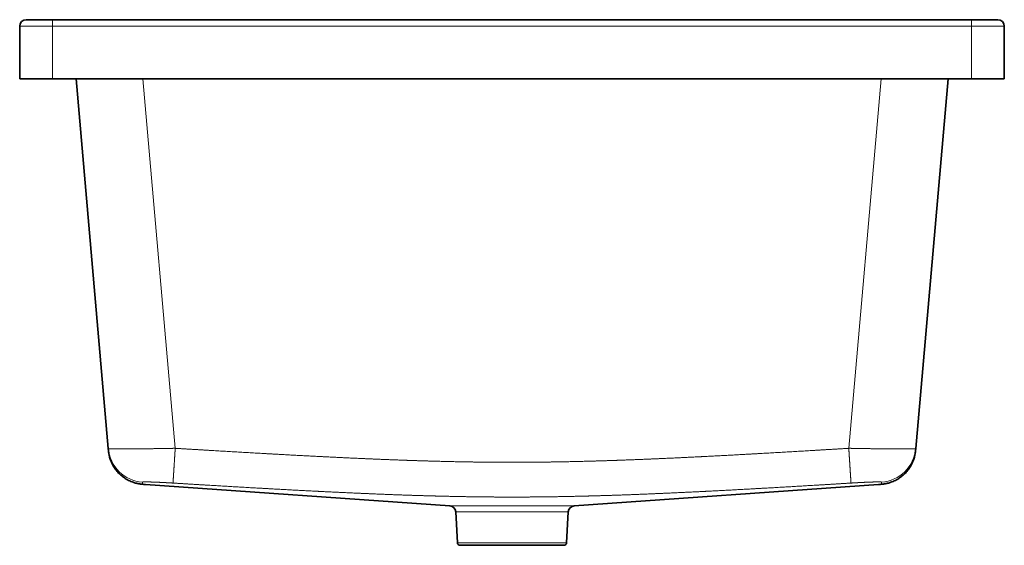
# Model space of a CAD drawing. Extents: x 34 to 383, y 7 to 271.
# Tile 2 of 3: x 34 to 184, y 191 to 271. Entities that reach past the tile are written whole.
import ezdxf

# ---------------------------------------------------------------- set-up
doc = ezdxf.new("R2010")
doc.units = 0
doc.layers.get('0').update_dxf_attribs({"lineweight": 13})

# ---------------------------------------------------------------- blocks, each defined once
blk = doc.blocks.new('BLOCK13')
at = {"color": 7, "lineweight": 35, "ltscale": 0.5}
for p, q in [((-370, 0), (-350, 0)), ((370, 0), (350, 0))]:
    blk.add_line(p, q, dxfattribs=at)
at = {"color": 7, "lineweight": 35}
for p, q in [((-350, 0), (0, 0)), ((350, 0), (0, 0)), ((-375, -45), (-375, -5)), ((375, -45), (375, -5)), ((-350, -45), (-375, -45)), ((0, -45), (-350, -45)), ((0, -45), (350, -45)), ((350, -45), (375, -45)), ((-307.49, -326.39), (-332.11, -45)), ((307.49, -326.39), (332.11, -45)), ((-279.25, -353.71), (-47.47, -369.92)), ((279.25, -353.71), (47.47, -369.92)), ((-42.83, -374.65), (-41.6, -398.1)), ((42.83, -374.65), (41.6, -398.1)), ((0, -400), (-39.6, -400)), ((0, -400), (39.6, -400))]:
    blk.add_line(p, q, dxfattribs=at)
at = {"color": 7, "lineweight": 13, "ltscale": 0.125}
for p, q in [((-350, 0), (-350, -5)), ((350, 0), (350, -5))]:
    blk.add_line(p, q, dxfattribs=at)
at = {"color": 7, "lineweight": 13}
for p, q in [((-375, -5), (-350, -5)), ((-350, -5), (0, -5)), ((-350, -45), (-350, -5)), ((350, -5), (0, -5)), ((350, -45), (350, -5)), ((375, -5), (350, -5)), ((-256.54, -326.17), (-281.14, -45)), ((256.54, -326.17), (281.14, -45)), ((-47.47, -369.92), (0, -369.92)), ((-42.83, -374.65), (0, -374.65)), ((47.47, -369.92), (0, -369.92)), ((42.83, -374.65), (0, -374.65)), ((0, -398.1), (-41.6, -398.1)), ((0, -398.1), (41.6, -398.1))]:
    blk.add_line(p, q, dxfattribs=at)
at = {"color": 7, "lineweight": 35, "ltscale": 0.041384}
for p, q in [((-307.49, -326.39), (-307.34, -328.04)), ((307.49, -326.39), (307.34, -328.04))]:
    blk.add_line(p, q, dxfattribs=at)
at = {"color": 7, "lineweight": 35}
for centre, radius, start, end in [((-370, -5), 5, 90, 180), ((370, -5), 5, 0, 90), ((-47.82, -374.91), 5, 3.00003, 86.00002), ((47.82, -374.91), 5, 93.99998, 176.99997), ((-39.6, -398), 2, 183.00001, 270), ((39.6, -398), 2, 270, 356.99999)]:
    blk.add_arc(centre, radius, start, end, dxfattribs=at)
at = {"color": 7, "lineweight": 13}
for centre, radius, start, end in [((-279.6, -323.95), 27.99, 185.01001, 266.3318), ((-279.45, -325.6), 28, 185.00022, 266.0071), ((279.6, -323.95), 27.99, 273.6682, 354.98999), ((279.45, -325.6), 28, 273.9929, 354.99978), ((-392.54, -352.28), 111.15, 359.35761, 0.2077), ((392.54, -352.28), 111.15, 179.7923, 180.64239)]:
    blk.add_arc(centre, radius, start, end, dxfattribs=at)
for points, knots in [([(-307.49, -326.39), (-307.48, -326.44), (-307.23, -326.49), (-306.71, -326.53), (-304.72, -326.62), (-301.36, -326.67), (-298.86, -326.68), (-292.16, -326.67), (-284.43, -326.61), (-279.72, -326.55), (-272.21, -326.45), (-264.6, -326.32), (-261.91, -326.27), (-259.22, -326.22), (-256.54, -326.17)], [0, 0, 0, 0, 0, 0, 13.255647, 13.255647, 13.255647, 35.509967, 35.509967, 35.509967, 68.474917, 68.474917, 68.474917, 86.392307, 86.392307, 86.392307, 86.392307, 86.392307, 86.392307]), ([(-256.54, -326.17), (-256.69, -328.6), (-256.85, -331.04), (-256.99, -333.44), (-257.27, -337.86), (-257.55, -342.19), (-257.67, -344.06), (-257.86, -346.99), (-258.03, -349.62), (-258.09, -350.49), (-258.17, -351.62), (-258.23, -352.33), (-258.24, -352.49), (-258.25, -352.6), (-258.26, -352.64)], [0, 0, 0, 0, 0, 0, 13.185386, 13.185386, 13.185386, 24.17165, 24.17165, 24.17165, 30.08868, 30.08868, 30.08868, 32.553212, 32.553212, 32.553212, 32.553212, 32.553212, 32.553212]), ([(0, -336.82), (-10.68, -336.82), (-21.36, -336.75), (-32.11, -336.61), (-46.35, -336.33), (-60.74, -335.94), (-64.22, -335.84), (-71.24, -335.63), (-78.29, -335.4), (-81.83, -335.27), (-93.69, -334.84), (-105.62, -334.36), (-113.99, -334), (-127.62, -333.37), (-141.25, -332.7), (-146.48, -332.44), (-162.19, -331.64), (-177.89, -330.79), (-188.34, -330.21), (-208.32, -329.07), (-228.24, -327.89), (-237.57, -327.33), (-247.06, -326.75), (-256.54, -326.17)], [0, 0, 0, 0, 0, 0, 92.962213, 92.962213, 92.962213, 122.528839, 122.528839, 122.528839, 152.469858, 152.469858, 152.469858, 222.244168, 222.244168, 222.244168, 265.819501, 265.819501, 265.819501, 352.892324, 352.892324, 352.892324, 432.729761, 432.729761, 432.729761, 432.729761, 432.729761, 432.729761]), ([(0, -336.82), (10.68, -336.82), (21.36, -336.75), (32.11, -336.61), (46.35, -336.33), (60.74, -335.94), (64.22, -335.84), (71.24, -335.63), (78.29, -335.4), (81.83, -335.27), (93.69, -334.84), (105.62, -334.36), (113.99, -334), (127.62, -333.37), (141.25, -332.7), (146.48, -332.44), (162.19, -331.64), (177.89, -330.79), (188.34, -330.21), (208.32, -329.07), (228.24, -327.89), (237.57, -327.33), (247.06, -326.75), (256.54, -326.17)], [0, 0, 0, 0, 0, 0, 92.962213, 92.962213, 92.962213, 122.528839, 122.528839, 122.528839, 152.469858, 152.469858, 152.469858, 222.244168, 222.244168, 222.244168, 265.819501, 265.819501, 265.819501, 352.892324, 352.892324, 352.892324, 432.729761, 432.729761, 432.729761, 432.729761, 432.729761, 432.729761]), ([(307.49, -326.39), (307.48, -326.44), (307.23, -326.49), (306.71, -326.53), (304.72, -326.62), (301.36, -326.67), (298.86, -326.68), (292.16, -326.67), (284.43, -326.61), (279.72, -326.55), (272.21, -326.45), (264.6, -326.32), (261.91, -326.27), (259.22, -326.22), (256.54, -326.17)], [0, 0, 0, 0, 0, 0, 13.255647, 13.255647, 13.255647, 35.509967, 35.509967, 35.509967, 68.474917, 68.474917, 68.474917, 86.392307, 86.392307, 86.392307, 86.392307, 86.392307, 86.392307]), ([(256.54, -326.17), (256.69, -328.6), (256.85, -331.04), (256.99, -333.44), (257.27, -337.86), (257.55, -342.19), (257.67, -344.06), (257.86, -346.99), (258.03, -349.62), (258.09, -350.49), (258.17, -351.62), (258.23, -352.33), (258.24, -352.49), (258.25, -352.6), (258.26, -352.64)], [0, 0, 0, 0, 0, 0, 13.185386, 13.185386, 13.185386, 24.17165, 24.17165, 24.17165, 30.08868, 30.08868, 30.08868, 32.553212, 32.553212, 32.553212, 32.553212, 32.553212, 32.553212]), ([(-281.39, -351.88), (-281.39, -351.8), (-280.93, -351.75), (-279.97, -351.73), (-277.06, -351.75), (-272.75, -351.89), (-270.18, -352), (-266.24, -352.18), (-262.17, -352.4), (-260.87, -352.48), (-259.56, -352.56), (-258.26, -352.64)], [0, 0, 0, 0, 0, 0, 26.728261, 26.728261, 26.728261, 57.114668, 57.114668, 57.114668, 71.390777, 71.390777, 71.390777, 71.390777, 71.390777, 71.390777]), ([(281.39, -351.88), (281.39, -351.8), (280.93, -351.75), (279.97, -351.73), (277.06, -351.75), (272.75, -351.89), (270.18, -352), (266.24, -352.18), (262.17, -352.4), (260.87, -352.48), (259.56, -352.56), (258.26, -352.64)], [0, 0, 0, 0, 0, 0, 26.728261, 26.728261, 26.728261, 57.114668, 57.114668, 57.114668, 71.390777, 71.390777, 71.390777, 71.390777, 71.390777, 71.390777]), ([(0, -363.29), (-8.5, -363.29), (-17.01, -363.24), (-25.52, -363.15), (-40.1, -362.93), (-54.81, -362.59), (-60.95, -362.43), (-70.76, -362.14), (-80.62, -361.82), (-84.35, -361.69), (-97.01, -361.22), (-109.74, -360.7), (-118.74, -360.31), (-133.02, -359.65), (-147.3, -358.94), (-152.54, -358.67), (-168.34, -357.86), (-184.11, -357), (-194.49, -356.41), (-213.57, -355.32), (-232.59, -354.19), (-241.16, -353.68), (-249.71, -353.16), (-258.26, -352.64)], [0, 0, 0, 0, 0, 0, 73.358201, 73.358201, 73.358201, 124.903003, 124.903003, 124.903003, 156.057271, 156.057271, 156.057271, 230.698972, 230.698972, 230.698972, 274.411464, 274.411464, 274.411464, 361.765075, 361.765075, 361.765075, 433.635802, 433.635802, 433.635802, 433.635802, 433.635802, 433.635802]), ([(0, -363.29), (8.5, -363.29), (17.01, -363.24), (25.52, -363.15), (40.1, -362.93), (54.81, -362.59), (60.95, -362.43), (70.76, -362.14), (80.62, -361.82), (84.35, -361.69), (97.01, -361.22), (109.74, -360.7), (118.74, -360.31), (133.02, -359.65), (147.3, -358.94), (152.54, -358.67), (168.34, -357.86), (184.11, -357), (194.49, -356.41), (213.57, -355.32), (232.59, -354.19), (241.16, -353.68), (249.71, -353.16), (258.26, -352.64)], [0, 0, 0, 0, 0, 0, 73.358201, 73.358201, 73.358201, 124.903003, 124.903003, 124.903003, 156.057271, 156.057271, 156.057271, 230.698972, 230.698972, 230.698972, 274.411464, 274.411464, 274.411464, 361.765075, 361.765075, 361.765075, 433.635802, 433.635802, 433.635802, 433.635802, 433.635802, 433.635802])]:
    blk.add_open_spline(points, degree=5, knots=knots, dxfattribs=at)
at = {"color": 7, "lineweight": 35}
for points in [[(-307.34, -328.04), (-307.25, -329.14), (-306.93, -331.31), (-306.06, -334.51), (-304.83, -337.57), (-303.25, -340.48), (-301.33, -343.17), (-299.11, -345.63), (-296.62, -347.8), (-293.71, -349.79), (-290.42, -351.46), (-287.13, -352.59), (-284.63, -353.14), (-283.16, -353.36), (-282.42, -353.45), (-281.98, -353.5), (-281.63, -353.53), (-281.35, -353.55), (-281.09, -353.58), (-280.85, -353.6), (-280.6, -353.62), (-280.35, -353.63), (-280.09, -353.65), (-279.82, -353.67), (-279.54, -353.69), (-279.34, -353.71), (-279.24, -353.71)], [(307.34, -328.04), (307.25, -329.14), (306.93, -331.31), (306.06, -334.51), (304.83, -337.57), (303.25, -340.48), (301.33, -343.17), (299.11, -345.63), (296.62, -347.8), (293.71, -349.79), (290.42, -351.46), (287.13, -352.59), (284.63, -353.14), (283.16, -353.36), (282.42, -353.45), (281.98, -353.5), (281.63, -353.53), (281.35, -353.55), (281.09, -353.58), (280.85, -353.6), (280.6, -353.62), (280.35, -353.63), (280.09, -353.65), (279.82, -353.67), (279.54, -353.69), (279.34, -353.71), (279.24, -353.71)]]:
    blk.add_open_spline(points, degree=3, knots=[0, 0, 0, 0, 3.298059, 6.596044, 9.893179, 13.190227, 16.494327, 19.795184, 23.09423, 26.381347, 30.364429, 34.116436, 36.788635, 38.022776, 38.584961, 39.020944, 39.346096, 39.63299, 39.869752, 40.123873, 40.36418, 40.621691, 40.873354, 41.142046, 41.427597, 41.729827, 41.729827, 41.729827, 41.729827], dxfattribs=at)
at = {"color": 7, "lineweight": 13}
for points in [[(-279.25, -353.71), (-280.09, -353.66), (-280.74, -353.61), (-281.18, -353.57), (-281.4, -353.54), (-281.4, -353.53)], [(279.25, -353.71), (280.09, -353.66), (280.74, -353.61), (281.18, -353.57), (281.4, -353.54), (281.4, -353.53)]]:
    blk.add_open_spline(points, degree=5, dxfattribs=at)

msp = doc.modelspace()

# ---------------------------------------------------------------- block references
at = {"lineweight": 0, "xscale": 0.2, "yscale": 0.2, "zscale": 0.2}
msp.add_blockref('BLOCK13', (109.3, 271.23), dxfattribs=at)

doc.saveas('drawing.dxf')
